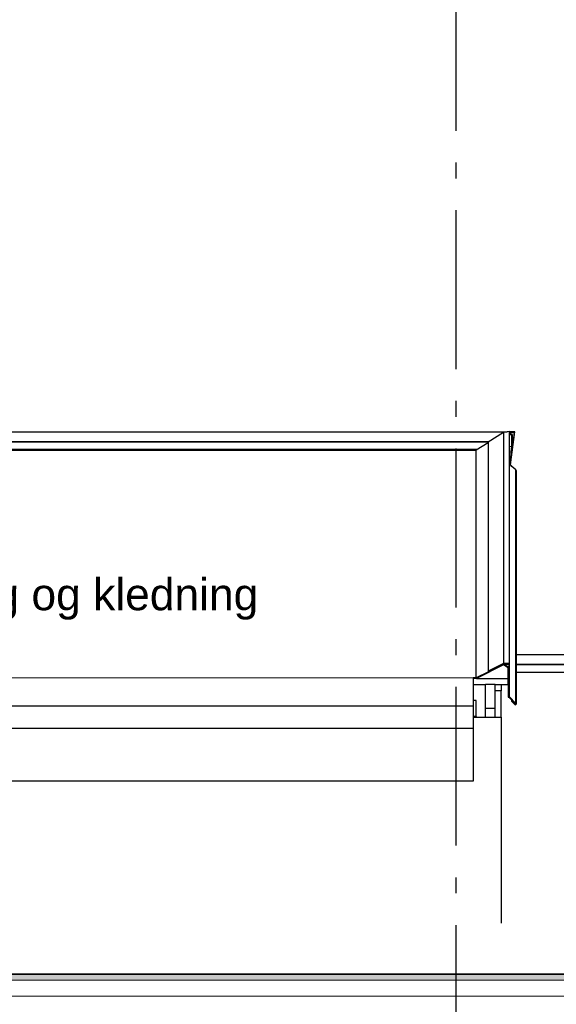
# Model space of a CAD drawing. Header units: millimetres. Extents: x -8544 to 51179, y -2070 to 23603.
# Tile 98 of 174: x 13643 to 15334, y 8351 to 11450. Entities that reach past the tile are written whole.
import ezdxf
from ezdxf.enums import TextEntityAlignment as Align

# ---------------------------------------------------------------- set-up
doc = ezdxf.new("R2010")
doc.units = ezdxf.units.MM
doc.header["$LTSCALE"] = 0.5
doc.header["$MEASUREMENT"] = 0
doc.linetypes.add('Akselinje', pattern=[1500, 1000, -200, 100, -200])
doc.linetypes.add('PLINE', pattern=[0])
for name, color, linetype in [('235- Utvendig kledning og overflate(Nye konstruksjoner)', 7, 'Continuous'), ('261- Primærkonstruksjon (tak)(Nye konstruksjoner)', 7, 'Continuous'), ('262- Taktekking (Skravur)(Nye konstruksjoner)', 7, 'Continuous'), ('265- Gesimser_ takrenner og nedløp(Nye konstruksjoner)', 7, 'Continuous'), ('82-- Modullinjer', 7, 'Continuous'), ('832- Tekst bygning(Nye konstruksjoner)', 7, 'Continuous')]:
    doc.layers.add(name, color=color, linetype=linetype)
doc.layers.add('262- Taktekking(Nye konstruksjoner)', color=7, linetype='Continuous', lineweight=0)
doc.styles.add('GENERATED_STYLE_1', font='arial.ttf')
doc.styles.add('GENERATED_STYLE_3', font='arial.ttf')
doc.dimstyles.new('GENERATED_STYLE__2', dxfattribs={"dimtxt": 0.18, "dimasz": 182.4, "dimexe": 0.18, "dimexo": 0.0625, "dimgap": 0, "dimtad": 0, "dimtih": 1, "dimtoh": 1, "dimdec": 4, "dimzin": 0, "dimdsep": 46, "dimcen": 0.09, "dimadec": 0, "dimazin": 0, "dimtfac": 1, "dimtdec": 4, "dimtmove": 0, "dimatfit": 3, "dimldrblk": 'ARROWHEAD_5', "dimfxl": 1, "dimtolj": 1, "dimtzin": 0, "dimarcsym": 0})

# ---------------------------------------------------------------- blocks, each defined once
blk = doc.blocks.new('Standard grid marker[7]', base_point=(15016.9, 12550))
at = {"layer": '82-- Modullinjer', "linetype": 'Akselinje'}
blk.add_line((15016.9, 12350), (15016.9, 1550), dxfattribs=at)
at = {"layer": '82-- Modullinjer', "style": 'GENERATED_STYLE_1'}
for tag, p in [('AC_MarkerText_1_0', (15016.9, 12887.5)), ('AC_MarkerText_1_1', (15016.9, 1187.5))]:
    blk.add_attdef(tag, text='', height=175, rotation=360, dxfattribs=at).set_placement(p, align=Align.TOP_CENTER)
blk = doc.blocks.new('ARROWHEAD_5')
at = {"linetype": 'Continuous'}
blk.add_hatch(color=256, dxfattribs=at).paths.add_polyline_path([(-1, 0.2679), (0, 0), (-1, -0.2679)])
blk.add_line((0, 0), (-1, 0), dxfattribs=at)

msp = doc.modelspace()

# ---------------------------------------------------------------- hatches: boundary and pattern name
at = {"layer": '262- Taktekking (Skravur)(Nye konstruksjoner)', "linetype": 'Continuous'}
msp.add_hatch(color=256, dxfattribs=at).paths.add_polyline_path([(12216.9, 8446.5), (12216.9, 8444.5), (25981.9, 8444.5), (25991.9, 8444.5), (25991.5, 8446.5)])
at = {"layer": '262- Taktekking(Nye konstruksjoner)', "linetype": 'Continuous'}
msp.add_hatch(color=256, dxfattribs=at).paths.add_polyline_path([(12216.9, 8426.3), (25981.9, 8426.3), (25981.9, 8444.5), (12216.9, 8444.5)])

# ---------------------------------------------------------------- linework, layer by layer
at = {"layer": '235- Utvendig kledning og overflate(Nye konstruksjoner)', "linetype": 'PLINE'}
for p, q in [((15110.9, 9282.7), (15140.9, 9282.7)), ((15159.9, 9254.8), (15159.9, 8606))]:
    msp.add_line(p, q, dxfattribs=at)
at = {"layer": '261- Primærkonstruksjon (tak)(Nye konstruksjoner)', "linetype": 'PLINE'}
for p, q in [((15071.9, 9220), (15071.9, 9053.1)), ((15071.9, 9053.1), (12304.9, 9053.1))]:
    msp.add_line(p, q, dxfattribs=at)
at = {"layer": '262- Taktekking(Nye konstruksjoner)', "linetype": 'PLINE'}
for p, q in [((15071.9, 10095.3), (12352, 10095.3)), ((15071.9, 10093.3), (15071.9, 10095.3)), ((12304.9, 9377.8), (15071.9, 9377.8)), ((15071.9, 9375.8), (15071.9, 9357.7)), ((15071.9, 9357.7), (15071.9, 9307.2)), ((15071.9, 9307.2), (15071.9, 9290)), ((26011.9, 8446.5), (12216.9, 8446.5)), ((26011.9, 8375.9), (12216.9, 8375.9))]:
    msp.add_line(p, q, dxfattribs=at)
at = {"layer": '262- Taktekking(Nye konstruksjoner)', "linetype": 'PLINE', "flags": 128}
for points in [[(26011.9, 8444.5), (25991.9, 8444.5), (25981.9, 8444.5), (12216.9, 8444.5)], [(26011.9, 8426.3), (25981.9, 8426.3), (12216.9, 8426.3)]]:
    msp.add_lwpolyline(points, dxfattribs=at)
at = {"layer": '265- Gesimser_ takrenner og nedløp(Nye konstruksjoner)', "linetype": 'PLINE'}
for p, q in [((12352.3, 10152.6), (15179.3, 10152.6)), ((15167.1, 10150.9), (15118.9, 10120.4)), ((15179.2, 10152.5), (15167.1, 10150.9)), ((15167.1, 10150.9), (15167.1, 9423.3)), ((15179.7, 10152.6), (15179.2, 10152.5)), ((15179.3, 10152.6), (15179.2, 10152.5)), ((15179.7, 10152.6), (15179.3, 10152.6)), ((15185.9, 10153.4), (15179.7, 10152.6)), ((15185.9, 9423.3), (15185.9, 10153.4)), ((15202.8, 10152.6), (15185.9, 10152.6)), ((15185.9, 10150.6), (15200.7, 10150.6)), ((15195.3, 10142.7), (15185.9, 10147.4)), ((15193.4, 10141.3), (15185.9, 10145.1)), ((15189.8, 10048.4), (15202.8, 10152.6)), ((15193.4, 10107.8), (15193.4, 10141.3)), ((15200.7, 10150.6), (15195.3, 10107.9)), ((15195.3, 10107.9), (15195.3, 10142.7)), ((12352.3, 10122.3), (15121.9, 10122.3)), ((12352.3, 10120.7), (15119.3, 10120.7)), ((15118.9, 10118.2), (15081.5, 10094.6)), ((15118.9, 10120.4), (15118.9, 9399)), ((15185.9, 10106.8), (15193.4, 10107.8)), ((15195.3, 10107.9), (15187.9, 10048.4)), ((15191.2, 10089.6), (15193.4, 10107.8)), ((12352, 10095.3), (15082.7, 10095.3)), ((15084.8, 10096.7), (12352.3, 10096.7)), ((15081.5, 10094.6), (15071.9, 10093.3)), ((15072.4, 10093.3), (15071.9, 10093.3)), ((15081.5, 9377.8), (15081.5, 10094.6)), ((15185.9, 10088.9), (15191.2, 10089.6)), ((15191.2, 10089.6), (15186.2, 10049.9)), ((15186.2, 10049.9), (15185.9, 10050.1)), ((15194.2, 10043.1), (15186.2, 10049.9)), ((15194.2, 10043.1), (15189.8, 10048.4)), ((15206.6, 10032.5), (15194.2, 10043.1)), ((15207.3, 10030.8), (15206.6, 10032.5)), ((15206.6, 9297.4), (15206.6, 10032.5)), ((15207.3, 10030.8), (15207.3, 9295.6)), ((15167.1, 9423.3), (15118.9, 9399)), ((15185.9, 9423.3), (15167.1, 9423.3)), ((15185.9, 9318.2), (15185.9, 9423.3)), ((15207.3, 9451.6), (16558.9, 9451.6)), ((15207.3, 9421.4), (16558.9, 9421.4)), ((15119.8, 9397.2), (15081.5, 9377.8)), ((15167.5, 9419), (15081.9, 9375.8)), ((15118.9, 9399), (15119.8, 9397.2)), ((15119.8, 9397.2), (15167.6, 9421.3)), ((15181.9, 9409.9), (15167.5, 9419)), ((15167.6, 9421.3), (15183.9, 9421.3)), ((15183.9, 9411.1), (15167.6, 9421.3)), ((15181.9, 9375.8), (15181.9, 9409.9)), ((15183.9, 9421.3), (15183.9, 9411.1)), ((15183.9, 9411.1), (15183.9, 9317.3)), ((15207.3, 9419.7), (16558.9, 9419.7)), ((15207.3, 9395.7), (16558.9, 9395.7)), ((15081.5, 9377.8), (15071.9, 9377.8)), ((15081.9, 9375.8), (15071.9, 9375.8)), ((15071.9, 9375.8), (15071.9, 9357.7)), ((15081.9, 9375.8), (15181.9, 9375.8)), ((15181.9, 9357.7), (15181.9, 9375.8)), ((15071.9, 9357.7), (15110.9, 9357.7)), ((15071.9, 9357.7), (15071.9, 9307.2)), ((15140.9, 9357.7), (15110.9, 9357.7)), ((15110.9, 9307.2), (15110.9, 9357.7)), ((15140.9, 9337.5), (15140.9, 9357.7)), ((15140.9, 9357.7), (15181.9, 9357.7)), ((15140.9, 9254.8), (15140.9, 9337.5)), ((15159.9, 9337.5), (15140.9, 9337.5)), ((15159.9, 9357.7), (15159.9, 9337.5)), ((15159.9, 9254.8), (15159.9, 9337.5)), ((15181.9, 9357.7), (15181.9, 9317.3)), ((15080.9, 9307.2), (15071.9, 9307.2)), ((15071.9, 9307.2), (15071.9, 9290)), ((15080.9, 9256.8), (15080.9, 9307.2)), ((15110.9, 9254.8), (15110.9, 9307.2)), ((15181.9, 9317.3), (15183.9, 9317.3)), ((15183.9, 9317.3), (15205.1, 9295.9)), ((15206.6, 9297.4), (15185.9, 9318.2)), ((15192.4, 9308.8), (15192.4, 9304.5)), ((15193.8, 9305.9), (15192.4, 9304.5)), ((15192.4, 9304.5), (15203, 9293.8)), ((15193.8, 9307.3), (15193.8, 9305.9)), ((15204.4, 9295.2), (15193.8, 9305.9)), ((15207.3, 9295.6), (15206.6, 9297.4)), ((12336.9, 9290), (15071.9, 9290)), ((15071.9, 9290), (15071.9, 9255)), ((15203, 9293.8), (15204.8, 9293.1)), ((15204.4, 9295.2), (15204.4, 9296.6)), ((15205.1, 9295.9), (15204.4, 9295.2)), ((15204.8, 9293.1), (15206.6, 9293.8)), ((15206.6, 9293.8), (15207.3, 9295.6)), ((15080.9, 9256.8), (15071.9, 9256.8)), ((15071.9, 9255), (15071.9, 9229.4)), ((15071.9, 9254.8), (15080.9, 9254.8)), ((15080.9, 9256.8), (15080.9, 9254.8)), ((15080.9, 9254.8), (15110.9, 9254.8)), ((15110.9, 9254.8), (15140.9, 9254.8)), ((15140.9, 9254.8), (15159.9, 9254.8)), ((12336.9, 9220), (15071.9, 9220)), ((15071.9, 9229.4), (15071.9, 9220))]:
    msp.add_line(p, q, dxfattribs=at)

# ---------------------------------------------------------------- block references
at = {"layer": '82-- Modullinjer', "linetype": 'PLINE'}
msp.add_blockref('Standard grid marker[7]', (15016.9, 12550), dxfattribs=at)

# ---------------------------------------------------------------- texts
at = {"layer": '832- Tekst bygning(Nye konstruksjoner)', "linetype": 'Continuous', "insert": (12912.1, 9560.9), "char_height": 100, "attachment_point": 7, "style": 'GENERATED_STYLE_3'}
msp.add_mtext('\\A1;{\\pql;\\fArial|b0|i0|c0|p0;\\W1.000000;Ny \\fArial|b0|i0|c0|p0;\\W1.000000;isolering og kledning}', dxfattribs=at)

# ---------------------------------------------------------------- leaders
at = {"layer": '832- Tekst bygning(Nye konstruksjoner)', "linetype": 'PLINE', "annotation_type": 0, "has_hookline": 1, "hookline_direction": 0, "text_width": 1461.8}
msp.add_leader([(12216.9, 9294.3), (12648.4, 9560.9), (12912.1, 9515.4)], dimstyle='GENERATED_STYLE__2', dxfattribs=at)

doc.saveas('drawing.dxf')
